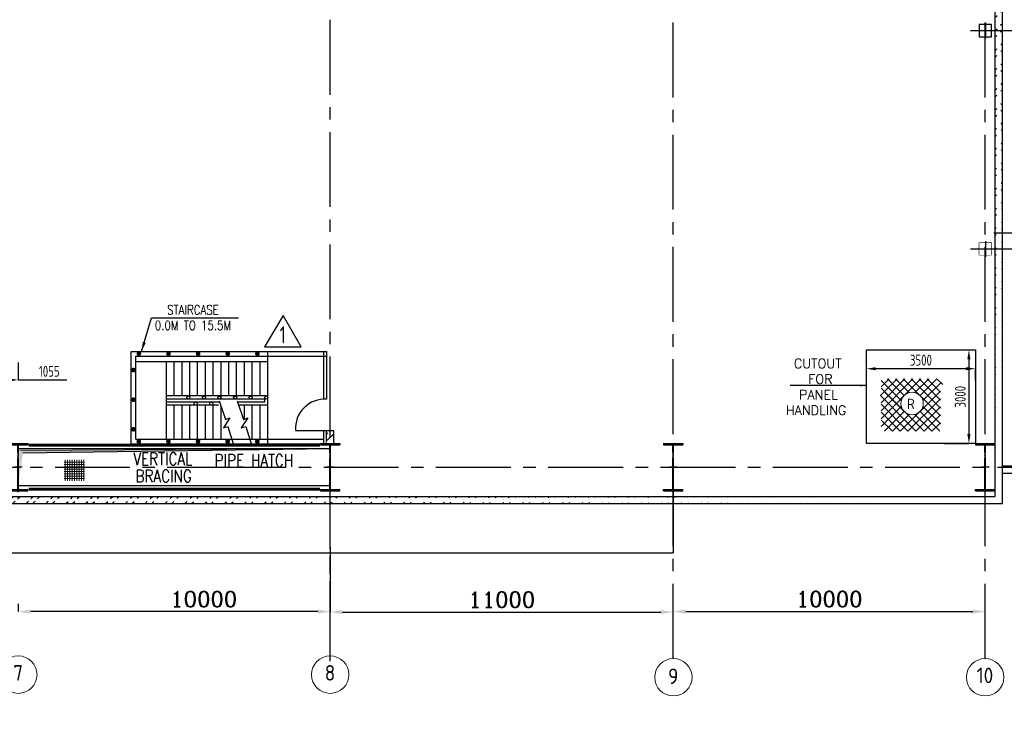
# Model space of a CAD drawing. Extents: x -11758 to 4934791, y -233543 to 1826789.
# Tile 59 of 256: x 87203 to 118771, y 257215 to 279589. Entities that reach past the tile are written whole.
import ezdxf
from ezdxf.enums import TextEntityAlignment as Align

# ---------------------------------------------------------------- set-up
doc = ezdxf.new("R2010")
doc.units = 0
doc.header["$LTSCALE"] = 800
doc.header["$MEASUREMENT"] = 0
for name, pattern in [('CENTER', [2, 1.25, -0.25, 0.25, -0.25]), ('CENTER2', [1.125, 0.75, -0.125, 0.125, -0.125]), ('DASHDOT', [1, 0.5, -0.25, 0, -0.25])]:
    doc.linetypes.add(name, pattern=pattern)
doc.layers.get('0').update_dxf_attribs({"linetype": 'CONTINUOUS'})
doc.layers.get('DEFPOINTS').update_dxf_attribs({"linetype": 'CONTINUOUS'})
for name, color, linetype in [('Aux_col', 7, 'CONTINUOUS'), ('COL', 1, 'CENTER'), ('FORMAT', 7, 'CONTINUOUS'), ('GRID', 8, 'CENTER'), ('HANGERS', 1, 'CONTINUOUS'), ('HATCH', 9, 'CONTINUOUS'), ('PIPE OPENING HATCH', 7, 'CONTINUOUS'), ('STR', 2, 'CONTINUOUS'), ('WALL', 6, 'CONTINUOUS')]:
    doc.layers.add(name, color=color, linetype=linetype)
for name, color, linetype, lineweight in [('DIM', 4, 'CONTINUOUS', 15), ('T', 3, 'CONTINUOUS', 15), ('TEXT', 3, 'CONTINUOUS', 15)]:
    doc.layers.add(name, color=color, linetype=linetype, lineweight=lineweight)
doc.styles.add('ROMANC', font='romanc')
doc.styles.add('ROMANS', font='ISO9.shx', dxfattribs={"width": 0.8})
doc.styles.add('S1', font='SIMPLEX.SHX', dxfattribs={"height": 200})
doc.styles.add('S3', font='ROMANS1.SHX', dxfattribs={"width": 0.8})
doc.styles.get("Standard").update_dxf_attribs({"font": 'ISO9'})
doc.dimstyles.get("Standard").update_dxf_attribs({"dimtxt": 0.18, "dimasz": 0.18, "dimexe": 0.18, "dimexo": 0.0625, "dimgap": 0.09, "dimtad": 0, "dimtih": 1, "dimtoh": 1, "dimdec": 4, "dimzin": 0, "dimdsep": 46, "dimtxsty": 'Standard', "dimcen": 0.09, "dimadec": 0, "dimazin": 0, "dimtfac": 1, "dimtdec": 4, "dimtofl": 0, "dimtmove": 0, "dimatfit": 3, "dimfxl": 1, "dimtolj": 1, "dimtzin": 0, "dimarcsym": 0})
doc.dimstyles.new('STANDARD$0', dxfattribs={"dimtxt": 250, "dimasz": 200, "dimexe": 0, "dimexo": 0, "dimgap": 100, "dimtad": 1, "dimdec": 0, "dimzin": 0, "dimdsep": 46, "dimtxsty": 'S1', "dimcen": 0, "dimadec": 0, "dimazin": 0, "dimtfac": 1, "dimtdec": 0, "dimtmove": 2, "dimatfit": 3, "dimfxl": 1, "dimtolj": 1, "dimtzin": 0, "dimarcsym": 0})

# ---------------------------------------------------------------- blocks, each defined once
blk = doc.blocks.new('*D322')
at = {"layer": 'DEFPOINTS', "color": 0, "linetype": 'Continuous', "transparency": 16777216}
for p in [(87158, 260855), (87158, 260605), (97158, 260694)]:
    blk.add_point(p, dxfattribs=at)
at = {"layer": 'DIM', "linetype": 'Continuous', "lineweight": -2, "transparency": 16777216}
for p, q in [((87158, 260855), (87158, 260605)), ((97158, 260694), (97158, 260605))]:
    blk.add_line(p, q, dxfattribs=at)
at = {"layer": 'DIM', "color": 4, "linetype": 'Continuous', "lineweight": -2, "transparency": 16777216}
blk.add_line((96758, 260605), (87558, 260605), dxfattribs=at)
at = {"layer": 'DIM', "color": 4, "linetype": 'Continuous', "transparency": 16777216}
for points in [[(87558, 260672), (87558, 260539), (87158, 260605)], [(96758, 260672), (96758, 260539), (97158, 260605)]]:
    blk.add_solid(points, dxfattribs=at)
at = {"layer": 'DIM', "linetype": 'Continuous', "transparency": 16777216, "insert": (93103, 261005), "char_height": 500, "attachment_point": 5, "style": 'ROMANC'}
blk.add_mtext('\\A1;10000', dxfattribs=at)
blk = doc.blocks.new('A$C41E52089')
at = {"layer": 'COL'}
h = blk.add_hatch(dxfattribs=at)
h.set_pattern_fill('ANSI31', color=256, scale=100, style=0)
h.paths.add_polyline_path([(310, -720), (0, -720), (0, -760), (310, -760)])
h.paths.add_polyline_path([(0, -720), (-310, -720), (-310, -760), (0, -760)])
h.paths.add_polyline_path([(0, 0), (-13, 0), (-13, -720), (0, -720)])
h.paths.add_polyline_path([(0, 720), (-13, 720), (-13, 0), (0, 0)])
h.paths.add_polyline_path([(12, 0), (0, 0), (0, -720), (12, -720)])
h.paths.add_polyline_path([(12, 720), (0, 720), (0, 0), (12, 0)])
h.paths.add_polyline_path([(310, 760), (0, 760), (0, 720), (12, 720), (310, 720)])
h.paths.add_polyline_path([(0, 760), (-310, 760), (-310, 720), (0, 720)])
for p, q in [((-310, 760), (310, 760)), ((-310, 760), (-310, 720)), ((-310, 720), (310, 720)), ((-13, -720), (-13, 720)), ((12, -720), (12, 720)), ((310, 760), (310, 720)), ((-310, -720), (310, -720)), ((-310, -760), (-310, -720)), ((-310, -760), (310, -760)), ((310, -760), (310, -720))]:
    blk.add_line(p, q, dxfattribs=at)
at = {"layer": 'COL', "color": 2}
for p, q in [((0, -800), (0, 800)), ((123, 0), (-123, 0))]:
    blk.add_line(p, q, dxfattribs=at)
blk = doc.blocks.new('*D396')
at = {"layer": 'DEFPOINTS', "color": 0, "transparency": 16777216}
for p in [(86103, 268776), (87158, 268593), (87158, 268036)]:
    blk.add_point(p, dxfattribs=at)
at = {"layer": 'DIM', "color": 9, "lineweight": -2, "transparency": 16777216}
for p, q in [((86103, 268776), (86103, 268036)), ((87158, 268593), (87158, 268036)), ((86403, 268036), (86858, 268036)), ((87158, 268036), (88718, 268036))]:
    blk.add_line(p, q, dxfattribs=at)
at = {"layer": 'DIM', "color": 9, "transparency": 16777216}
for points in [[(86403, 268086), (86403, 267986), (86103, 268036)], [(86858, 268086), (86858, 267986), (87158, 268036)]]:
    blk.add_solid(points, dxfattribs=at)
at = {"layer": 'DIM', "transparency": 16777216, "insert": (88151, 268311), "char_height": 350, "attachment_point": 5, "style": 'ROMANS'}
blk.add_mtext('\\A1;1055', dxfattribs=at)
blk = doc.blocks.new('*D221')
at = {"layer": 'DEFPOINTS', "color": 0, "linetype": 'Continuous', "transparency": 16777216}
for p in [(97158, 262662), (108158, 260589), (108158, 260589)]:
    blk.add_point(p, dxfattribs=at)
at = {"layer": 'DIM', "linetype": 'Continuous', "lineweight": -2, "transparency": 16777216}
blk.add_line((97158, 262662), (97158, 260589), dxfattribs=at)
at = {"layer": 'DIM', "color": 4, "linetype": 'Continuous', "lineweight": -2, "transparency": 16777216}
blk.add_line((97558, 260589), (107758, 260589), dxfattribs=at)
at = {"layer": 'DIM', "color": 4, "linetype": 'Continuous', "transparency": 16777216}
for points in [[(97558, 260656), (97558, 260523), (97158, 260589)], [(107758, 260656), (107758, 260523), (108158, 260589)]]:
    blk.add_solid(points, dxfattribs=at)
at = {"layer": 'DIM', "linetype": 'Continuous', "transparency": 16777216, "insert": (102658, 260989), "char_height": 500, "attachment_point": 5, "style": 'ROMANC'}
blk.add_mtext('\\A1;11000', dxfattribs=at)
blk = doc.blocks.new('*D222')
at = {"layer": 'DEFPOINTS', "color": 0, "linetype": 'Continuous', "transparency": 16777216}
for p in [(108158, 260606), (118158, 260606), (118158, 260606)]:
    blk.add_point(p, dxfattribs=at)
at = {"layer": 'DIM', "color": 4, "linetype": 'Continuous', "lineweight": -2, "transparency": 16777216}
blk.add_line((108558, 260606), (117758, 260606), dxfattribs=at)
at = {"layer": 'DIM', "color": 4, "linetype": 'Continuous', "transparency": 16777216}
for points in [[(108558, 260673), (108558, 260540), (108158, 260606)], [(117758, 260673), (117758, 260540), (118158, 260606)]]:
    blk.add_solid(points, dxfattribs=at)
at = {"layer": 'DIM', "linetype": 'Continuous', "transparency": 16777216, "insert": (113158, 261006), "char_height": 500, "attachment_point": 5, "style": 'ROMANC'}
blk.add_mtext('\\A1;10000', dxfattribs=at)
blk = doc.blocks.new('*D224')
at = {"color": 9, "lineweight": -2, "transparency": 16777216}
for p, q in [((116851, 268997), (117636, 268997)), ((117636, 268697), (117636, 266297)), ((116851, 265997), (117636, 265997))]:
    blk.add_line(p, q, dxfattribs=at)
at = {"color": 9, "transparency": 16777216}
for points in [[(117586, 268697), (117686, 268697), (117636, 268997)], [(117586, 266297), (117686, 266297), (117636, 265997)]]:
    blk.add_solid(points, dxfattribs=at)
at = {"layer": 'DEFPOINTS', "color": 0, "transparency": 16777216}
for p in [(116851, 268997), (116851, 265997), (117636, 265997)]:
    blk.add_point(p, dxfattribs=at)
at = {"transparency": 16777216, "insert": (117361, 267497), "char_height": 350, "attachment_point": 5, "rotation": 90, "style": 'ROMANS'}
blk.add_mtext('\\A1;3000', dxfattribs=at)
blk = doc.blocks.new('*D225')
at = {"color": 9, "lineweight": -2, "transparency": 16777216}
for p, q in [((114348, 268015), (114348, 268395)), ((117548, 268395), (114648, 268395)), ((117848, 268015), (117848, 268395))]:
    blk.add_line(p, q, dxfattribs=at)
at = {"color": 9, "transparency": 16777216}
for points in [[(114648, 268445), (114648, 268345), (114348, 268395)], [(117548, 268445), (117548, 268345), (117848, 268395)]]:
    blk.add_solid(points, dxfattribs=at)
at = {"layer": 'DEFPOINTS', "color": 0, "transparency": 16777216}
for p in [(114348, 268395), (114348, 268015), (117848, 268015)]:
    blk.add_point(p, dxfattribs=at)
at = {"transparency": 16777216, "insert": (116098, 268670), "char_height": 350, "attachment_point": 5, "style": 'ROMANS'}
blk.add_mtext('\\A1;3500', dxfattribs=at)
blk = doc.blocks.new('A$C05191821')
at = {"layer": 'DIM'}
h = blk.add_hatch(dxfattribs=at)
h.set_pattern_fill('ANSI37', color=256, scale=600, angle=45, style=0)
h.set_pattern_definition([(90, (32938.09, -48327.06), (-75, 1e-14), []), (180, (32938.09, -48327.06), (-1e-14, -75), [])])
h.paths.add_polyline_path([(64121, 233), (63472, 233), (63472, -434), (64121, -434)])
at = {"layer": 'PIPE OPENING HATCH', "lineweight": -2}
blk.add_hatch(color=1, dxfattribs=at).paths.add_polyline_path([(62072, 530), (62000, -600), (62000, 598), (72000, 598)])
at = {"layer": 'PIPE OPENING HATCH'}
h = blk.add_hatch(color=1, dxfattribs=at)
h.paths.add_polyline_path([(62084, 0), (62016, 0), (62016, -485)])
h.paths.add_polyline_path([(72000, 600), (62016, 600), (62016, 0), (62044, 0), (62084, 0), (62147, 458)])
at = {"layer": 'PIPE OPENING HATCH', "color": 1, "lineweight": -2}
for p, q in [((62000, 600), (72000, 600)), ((72000, 598), (62072, 530))]:
    blk.add_line(p, q, dxfattribs=at)
at = {"layer": 'PIPE OPENING HATCH', "color": 1}
blk.add_line((62147, 458), (72000, 600), dxfattribs=at)
blk.add_lwpolyline([(62000, 600), (72000, 600), (72000, -600), (62000, -600)], close=True, dxfattribs=at)
at = {"layer": 'T', "style": 'S3', "width": 0.8}
blk.add_text('PIPE HATCH', height=400, dxfattribs=at).set_placement((68294, 15))

msp = doc.modelspace()

# ---------------------------------------------------------------- hatches: boundary and pattern name
at = {"layer": 'HATCH'}
h = msp.add_hatch(dxfattribs=at)
h.set_pattern_fill('ANSI32', color=256, scale=1200, style=0)
h.set_pattern_definition([(45, (33273.3, 176213.7), (-318.198, 318.198), []), (45, (33485.4, 176213.7), (-318.198, 318.198), [])])
edge = h.paths.add_edge_path()
edge.add_line((118483.4, 264067.2), (118474.4, 325287.2))
edge.add_line((118713.4, 264067.2), (118702.7, 325517.2))
h = msp.add_hatch(dxfattribs=at)
h.set_pattern_fill('ANSI32', color=256, scale=1200, style=0)
h.set_pattern_definition([(45, (11278.6, 165255.4), (-318.198, 318.198), []), (45, (11490.73, 165255.4), (-318.198, 318.198), [])])
edge = h.paths.add_edge_path()
edge.add_line((97273.4, 265958.6), (97273.4, 266418.7))
edge.add_line((97043.4, 265987.2), (97043.4, 266418.7))
h = msp.add_hatch(dxfattribs=at)
h.set_pattern_fill('ANSI32', color=256, scale=1200, style=0)
h.set_pattern_definition([(45, (54703.6, 182995.5), (-318.198, 318.198), []), (45, (54915.73, 182995.5), (-318.198, 318.198), [])])
edge = h.paths.add_edge_path()
edge.add_line((118558.4, 264297.2), (24758.4, 264297.2))
edge.add_line((118788.4, 264067.1), (24528.4, 264067.2))

# ---------------------------------------------------------------- linework, layer by layer
at = {"layer": 'Aux_col'}
for p, q in [((118364.1, 279437.2), (117964.1, 279437.2)), ((117964.1, 279437.2), (117964.1, 279037.2)), ((118164.1, 279487.2), (118164.1, 278987.2)), ((118364.1, 279037.2), (118364.1, 279437.2)), ((117914.1, 279237.2), (118414.1, 279237.2)), ((117964.1, 279037.2), (118364.1, 279037.2)), ((118164.1, 272487.2), (118164.1, 271987.2)), ((117914.1, 272237.2), (118414.1, 272237.2))]:
    msp.add_line(p, q, dxfattribs=at)
at = {"layer": 'Aux_col', "const_width": 20, "flags": 128}
for points in [[(118364.1, 272437.2), (117964.1, 272437.2)], [(117964.1, 272437.2), (117964.1, 272037.2)], [(118364.1, 272037.2), (118364.1, 272437.2)], [(117964.1, 272037.2), (118364.1, 272037.2)]]:
    msp.add_lwpolyline(points, dxfattribs=at)
at = {"layer": 'DIM', "const_width": 75, "flags": 128}
for points, elevation in [([(90986.9, 268877, 1), (91061.9, 268877, 1)], -23.3), ([(91936.9, 268877, 1), (92011.9, 268877, 1)], -23.3), ([(92886.9, 268877, 1), (92961.9, 268877, 1)], -23.3), ([(93836.9, 268877, 1), (93911.9, 268877, 1)], -23.3), ([(94786.9, 268877, 1), (94861.9, 268877, 1)], -23.3), ([(90811.9, 268352, 1), (90886.9, 268352, 1)], -23.9), ([(90811.9, 267402, 1), (90886.9, 267402, 1)], -23.9), ([(90811.9, 266452, 1), (90886.9, 266452, 1)], -23.9), ([(90985, 266062.4, -1), (91060, 266062.4, -1)], -370380.4), ([(91935, 266062.4, -1), (92010, 266062.4, -1)], -370380.4), ([(92885, 266062.4, -1), (92960, 266062.4, -1)], -370380.4), ([(93835, 266062.4, -1), (93910, 266062.4, -1)], -370380.4), ([(94785, 266062.4, -1), (94860, 266062.4, -1)], -370380.4)]:
    msp.add_lwpolyline(points, format="xyb", close=True, dxfattribs=dict(at, elevation=elevation))
at = {"layer": 'FORMAT'}
msp.add_lwpolyline([(114348.4, 268997.2), (117848.4, 268997.2), (117848.4, 265997.2), (114348.4, 265997.2)], close=True, dxfattribs=at)
at = {"layer": 'FORMAT', "flags": 128}
for points in [[(93600, 267359.6), (93804, 266769.4), (93943.4, 266819), (93733.2, 266496.6), (93874.5, 266540.1), (94055.5, 265951.3)], [(94175.1, 267359.6), (94379.1, 266769.4), (94518.5, 266819), (94308.4, 266496.6), (94449.6, 266540.1), (94630.7, 265951.3)]]:
    msp.add_lwpolyline(points, dxfattribs=at)
at = {"layer": 'GRID', "linetype": 'CENTER2', "ltscale": 4}
for p, q in [((118158.4, 259098.7), (118158.4, 326143.1)), ((97158.4, 259182.9), (97158.4, 325560.6)), ((108158.4, 259098.7), (108158.4, 325639.5)), ((117685.4, 279237.2), (120601.6, 279237.2)), ((130420.1, 272737.2), (118438.7, 272737.2)), ((117685.4, 272237.2), (120659, 272237.2)), ((97158.4, 259016.9), (97158.4, 266418.7)), ((19936.4, 265237.2), (93350.2, 265237.2)), ((93350.2, 265237.2), (120601.6, 265237.2))]:
    msp.add_line(p, q, dxfattribs=at)
at = {"layer": 'HANGERS', "linetype": 'Continuous'}
for p, q in [((95655.7, 270098.4), (95055.9, 269099.8)), ((96226.9, 269099.8), (95655.7, 270098.4)), ((95055.9, 269099.8), (96226.9, 269099.8))]:
    msp.add_line(p, q, dxfattribs=at)
at = {"layer": 'STR'}
for p, q in [((95158.4, 267222.2), (95158.4, 268952.2)), ((91908.4, 266137.2, -363352.3), (91908.4, 268622.2, -14056.2)), ((92158.4, 267522.2), (92158.4, 268622.2)), ((92408.4, 267522.2), (92408.4, 268622.2)), ((92658.4, 267522.2), (92658.4, 268622.2)), ((92908.4, 267522.2), (92908.4, 268622.2)), ((93158.4, 267522.2), (93158.4, 268622.2)), ((93408.4, 267522.2), (93408.4, 268622.2)), ((93658.4, 267522.2), (93658.4, 268622.2)), ((93908.4, 267522.2), (93908.4, 268622.2)), ((94158.4, 267522.2), (94158.4, 268622.2)), ((94408.4, 267522.2), (94408.4, 268622.2)), ((94658.4, 267522.2), (94658.4, 268622.2)), ((94908.4, 267522.2), (94908.4, 268622.2)), ((95158.4, 267522.2), (91908.4, 267522.2)), ((95058.4, 267422.2), (91908.4, 267422.2)), ((95058.4, 267322.2), (95058.4, 267422.2)), ((93612.9, 267322.2), (91908.4, 267322.2)), ((93582.1, 267222.2), (91908.4, 267222.2)), ((92158.4, 266137.2), (92158.4, 267222.2)), ((92408.4, 266137.2), (92408.4, 267222.2)), ((92658.4, 266137.2), (92658.4, 267222.2)), ((92908.4, 266137.2), (92908.4, 267222.2)), ((93158.4, 266137.2), (93158.4, 267222.2)), ((93408.4, 266137.2), (93408.4, 267222.2)), ((93658.4, 266137.2), (93658.4, 267190.6)), ((95058.4, 267322.2), (94188, 267322.2)), ((95158.4, 267222.2), (94222.6, 267222.2)), ((94408.4, 266779.8), (94408.4, 267222.2)), ((94658.4, 266137.2), (94658.4, 267222.2)), ((94908.4, 266137.2), (94908.4, 267222.2)), ((95158.4, 265987.2, -370380.4), (95158.4, 267222.2)), ((92908.4, 266087.2), (92908.4, 266097.2))]:
    msp.add_line(p, q, dxfattribs=at)
at = {"layer": 'STR', "color": 7, "linetype": 'DASHDOT', "const_width": 100}
for points in [[(87486.8, 265941.4), (96836.8, 265941.4)], [(87486.8, 264533), (96836.8, 264533)]]:
    msp.add_lwpolyline(points, dxfattribs=at)
at = {"layer": 'STR'}
for centre in [(92610.2, 267472.2), (93110.2, 267472.2), (93610.2, 267472.2), (94110.2, 267472.2), (94610.2, 267472.2), (95108.7, 267472.2), (92847.3, 267272.2), (93347.3, 267272.2)]:
    msp.add_circle(centre, 50, dxfattribs=at)
at = {"layer": 'TEXT', "flags": 128}
for points in [[(114796.6, 267534), (115331.2, 268069.6)], [(114818.2, 267810.3), (115077.4, 268069.6)], [(114818.2, 267301.2), (115586.8, 268069.6)], [(114818.2, 267046.5), (115840.6, 268069.6)], [(114818.2, 266792), (116096.2, 268069.6)], [(114818.2, 268021.2), (115466.2, 267372.5)], [(115023.4, 268069.6), (115559.8, 267534)], [(115279, 268069.6), (115721.8, 267627)], [(115532.8, 268069.6), (116724.4, 266878.8)], [(115788.4, 268069.6), (116724.4, 267133.3)], [(115907.2, 267627), (116350, 268069.6)], [(116042.2, 268069.6), (116724.4, 267388)], [(116069.2, 267534), (116605.6, 268069.6)], [(116297.8, 268069.6), (116724.4, 267642.5)], [(116623.8, 268059.6), (116796.6, 267887)], [(114818.2, 267766.7), (116197, 266388.4)], [(116162.8, 267372.5), (116724.4, 267934.5)], [(114796.6, 267534), (115936, 266394.7)], [(114922.6, 267661.2), (116197, 266388.4)], [(115432, 266388.4), (116724.4, 267679.9)], [(115680.4, 266394.7), (116724.4, 267425.4)], [(114818.2, 267257.7), (115680.4, 266394.7)], [(114818.2, 266537.5), (115466.2, 267186.2)], [(115936, 266394.7), (116724.4, 267170.7)], [(116162.8, 267186.2), (116724.4, 266624.2)], [(114818.2, 267003), (115432, 266388.4)], [(114929.8, 266394.7), (115559.8, 267024.7)], [(115183.6, 266394.7), (115721.8, 266931.7)], [(115907.2, 266931.7), (116445.4, 266394.7)], [(116069.2, 267024.7), (116699.2, 266394.7)], [(116197, 266388.4), (116724.4, 266916.2)], [(114818.2, 266748.4), (115183.6, 266394.7)], [(116445.4, 266394.7), (116724.4, 266661.7)]]:
    msp.add_lwpolyline(points, dxfattribs=at)
msp.add_lwpolyline([(116173.6, 267279.3, 1), (115453.6, 267279.3, 1), (116173.6, 267279.3)], format="xyb", dxfattribs=at)
at = {"layer": 'TEXT'}
for centre in [(87158.4, 258582.9), (97158.4, 258582.9), (108161.9, 258498.7), (118155.9, 258498.7)]:
    msp.add_circle(centre, 600, dxfattribs=at)
at = {"layer": 'WALL'}
for p, q in [((118713.4, 264067.2), (118704.4, 325517.2)), ((118483.4, 264297), (118474.4, 325287.3)), ((90774.4, 265987.2, -370380.4), (90774.4, 268952.2)), ((90774.4, 268952.2), (97043.4, 268952.2)), ((90924.4, 268802.2, -366759.3), (97043.4, 268802.2, 16517)), ((90924.4, 266137.2, -370380.4), (90924.4, 268802.2, -370380.4)), ((96943.4, 268952.2), (96943.4, 267418.9)), ((97043.4, 268952.2), (97043.4, 267418.7)), ((90924.4, 268622.2, -370380.4), (95158.4, 268622.2, -370380.4)), ((90924.4, 266137.2, -370380.4), (96943.4, 266137.2, -370380.4)), ((96043.4, 266418.7), (97273.4, 266418.7)), ((96943.4, 266418.7), (96943.4, 265987.2)), ((97043.4, 266029.2), (97043.4, 266418.7)), ((97273.4, 265987.2), (97273.4, 266418.7)), ((90774.4, 265987.2, -370380.4), (96943.4, 265987.2, -370380.4)), ((119008.4, 265267.2), (118713.4, 265267.2)), ((119008.4, 265037.3), (118709.7, 265037.3)), ((47158.4, 264297.2), (87528.4, 264297)), ((87522.5, 264297), (118483.4, 264297)), ((47158.4, 264066.8), (87528.4, 264067.2)), ((87522.5, 264067), (118713.4, 264067.2))]:
    msp.add_line(p, q, dxfattribs=at)
at = {"layer": 'WALL', "color": 1}
for p in [(108158.4, 264487.2), (37158.4, 262487.2)]:
    msp.add_line(p, (108158.4, 262487.2), dxfattribs=at)
at = {"layer": 'WALL'}
msp.add_arc((96991.3, 266470.8), 949.4, 86.85716, 183.14284, dxfattribs=at)

# ---------------------------------------------------------------- block references
at = {"layer": 'COL'}
for p in [(87158.4, 265237.2), (97158.4, 265237.2), (108158.4, 265237.2), (118158.4, 265237.2)]:
    msp.add_blockref('A$C41E52089', p, dxfattribs=at)
at = {"layer": 'DIM'}
msp.add_blockref('A$C05191821', (25158.4, 265237.2), dxfattribs=at)

# ---------------------------------------------------------------- texts
at = {"layer": 'HANGERS', "linetype": 'Continuous', "style": 'ROMANS', "width": 0.8}
msp.add_text('1', height=546.5, dxfattribs=at).set_placement((95539.5, 269210.7))
at = {"layer": 'T', "style": 'S3', "width": 0.8}
for s, p in [('VERTICAL', (90846.7, 265304.2)), ('BRACING', (90913.7, 264754.2))]:
    msp.add_text(s, height=400, dxfattribs=at).set_placement(p)
at = {"layer": 'T', "insert": (105791.6, 232455), "char_height": 400, "attachment_point": 1, "rotation": 90, "style": 'ROMANC'}
msp.add_mtext_dynamic_manual_height_columns('\\pi110.05;SOOT BLOWER MCC ON \\P\\pi605.28;RAISED CHEQUERED \\P\\pi1643.4;PLATE FLOOR', width=7496.283, gutter_width=2000, heights=[0], dxfattribs=at)
at = {"layer": 'T', "attachment_point": 1, "style": 'S3'}
for s, insert, char_height, width in [('\\pi1004;STAIRCASE \\P\\pi609.76;0.0M TO 15.5M', (90925.6, 270435, 321285.2), 300, 3893.798), ('\\pi1047.9;OPENINGS FOR LPBP VALVES', (57793.7, 266395.5), 400, 9181.506)]:
    msp.add_mtext(s, dxfattribs=dict(at, insert=insert, char_height=char_height, width=width))
at = {"layer": 'T', "insert": (111838.1, 268711.5), "char_height": 300, "attachment_point": 1, "style": 'ROMANC'}
msp.add_mtext_dynamic_manual_height_columns('\\pi185.97;CUTOUT \\P\\pi643.11;FOR \\P\\pi350.26;PANEL \\P\\pi-71.172;HANDLING', width=2143.37, gutter_width=2000, heights=[0], dxfattribs=at)
at = {"layer": 'TEXT', "style": 'ROMANS'}
msp.add_text('R', height=330, dxfattribs=at).set_placement((115651.6, 267102.8))
for s, p in [('7', (87152.5, 258642)), ('8', (97152.5, 258642)), ('10', (118150, 258557.7)), ('9', (108155.9, 258529.1))]:
    msp.add_text(s, height=500, dxfattribs=at).set_placement(p, align=Align.MIDDLE)
at = {"layer": 'TEXT', "insert": (43567.3, 268365.4), "char_height": 450, "width": 6871.448, "attachment_point": 1, "style": 'ROMANS'}
msp.add_mtext('\\pi941.44;DUCT SUPPORTING \\P\\pi1927.2;STRUCTURE ', dxfattribs=at)

# ---------------------------------------------------------------- dimensions: what is measured, and where the dimension line sits
dim = msp.add_linear_dim(base=(117636.5, 265997.2), p1=(116851.3, 268997.2), p2=(116851.3, 265997.2), angle=90, dimstyle='STANDARD$0', override={"dimtxt": 350, "dimasz": 300, "dimtxsty": 'ROMANS', "dimclrd": 9, "dimclre": 9, "dimclrt": 256, "dimtix": 1, "dimatfit": 0})
dim.commit()
dim.dimension.update_dxf_attribs({"geometry": '*D224', "text_midpoint": (117361.5, 267497.2)})
dim = msp.add_linear_dim(base=(114348.4, 268394.5), p1=(117848.4, 268014.7), p2=(114348.4, 268014.7), dimstyle='STANDARD$0', override={"dimtxt": 350, "dimasz": 300, "dimtxsty": 'ROMANS', "dimclrd": 9, "dimclre": 9, "dimclrt": 256, "dimtix": 1, "dimatfit": 0})
dim.commit()
dim.dimension.update_dxf_attribs({"geometry": '*D225', "text_midpoint": (116098.4, 268669.5)})
at = {"layer": 'DIM'}
dim = msp.add_linear_dim(base=(87158.4, 268036.3), p1=(86103.4, 268776.5), p2=(87158.4, 268593.2), dimstyle='STANDARD$0', override={"dimtxt": 350, "dimasz": 300, "dimtxsty": 'ROMANS', "dimclrd": 9, "dimclre": 9, "dimclrt": 256, "dimtix": 1, "dimtmove": 0}, dxfattribs=at)
dim.commit()
dim.dimension.update_dxf_attribs({"geometry": '*D396', "text_midpoint": (88150.9, 268036.3), "dimtype": 160})
at = {"layer": 'DIM', "linetype": 'Continuous'}
for base, p1, p2, picture, middle in [((108158.4, 260589.3), (97158.4, 262661.8), (108158.4, 260589.3), '*D221', (102658.4, 260989.3)), ((118158.4, 260606.3), (108158.4, 260606.3), (118158.4, 260606.3), '*D222', (113158.4, 261006.3))]:
    dim = msp.add_linear_dim(base=base, p1=p1, p2=p2, dimstyle='STANDARD$0', override={"dimscale": 100, "dimtxt": 5, "dimasz": 4, "dimgap": 1.5, "dimtxsty": 'ROMANC', "dimclrd": 4, "dimclre": 256, "dimclrt": 256, "dimtix": 1}, dxfattribs=at)
    dim.commit()
    dim.dimension.update_dxf_attribs({"geometry": picture, "text_midpoint": middle})
dim = msp.add_linear_dim(base=(87158.4, 260605.4), p1=(97158.4, 260694.1), p2=(87158.4, 260855.3), dimstyle='STANDARD$0', override={"dimscale": 100, "dimtxt": 5, "dimasz": 4, "dimgap": 1.5, "dimtxsty": 'ROMANC', "dimclrd": 4, "dimclre": 256, "dimclrt": 256, "dimtix": 1}, dxfattribs=at)
dim.commit()
dim.dimension.update_dxf_attribs({"geometry": '*D322', "text_midpoint": (93102.7, 261005.4), "dimtype": 160})

# ---------------------------------------------------------------- leaders
msp.add_leader([(91112.8, 268952.2), (91426.8, 270030.6), (94217.3, 270030.6)], dimstyle='Standard', override={"dimtxt": 350, "dimasz": 300, "dimexe": 0, "dimexo": 0, "dimgap": 100, "dimtad": 0, "dimtih": 0, "dimtoh": 0, "dimdec": 0, "dimtxsty": 'ROMANS', "dimcen": 0, "dimclrd": 9, "dimclre": 9, "dimclrt": 256, "dimtdec": 0, "dimtix": 1, "dimtofl": 1, "dimatfit": 0})
at = {"layer": 'DIM'}
msp.add_leader([(114348.4, 267857.1), (111906.4, 267857.1)], dimstyle='Standard', override={"dimscale": 100, "dimtxt": 2, "dimasz": 2, "dimexe": 0, "dimexo": 0, "dimgap": 0.6, "dimtad": 0, "dimtih": 0, "dimtoh": 0, "dimdec": 0, "dimtxsty": 'ROMANS', "dimcen": 0, "dimclrd": 2, "dimclre": 2, "dimclrt": 2, "dimtdec": 0, "dimtix": 1, "dimtofl": 1, "dimtmove": 2, "dimfxl": 0.5}, dxfattribs=at)

doc.saveas('drawing.dxf')
